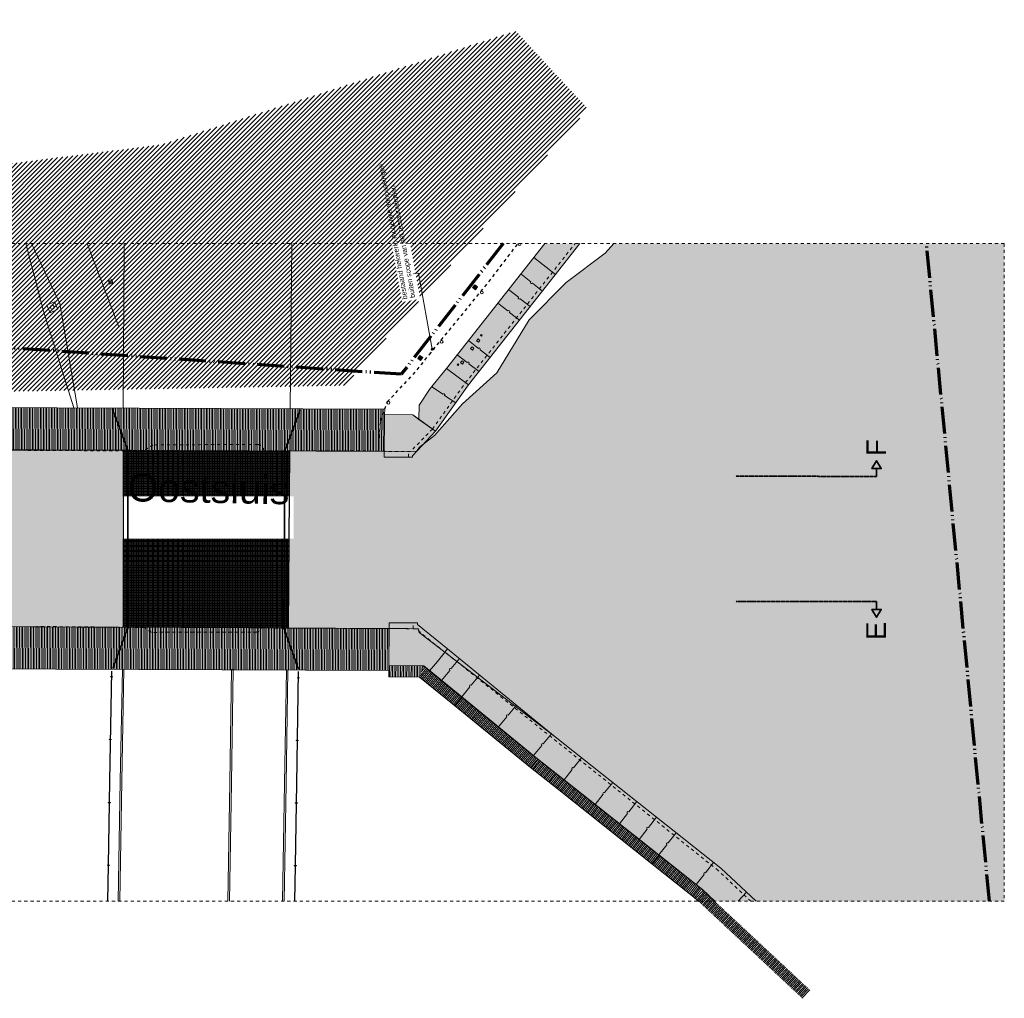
# Model space of a CAD drawing. Extents: x -294884 to 286267, y 0 to 1429765.
# Tile 177 of 178: x -4197 to 27250, y 1397538 to 1428784. Entities that reach past the tile are written whole.
import ezdxf

# ---------------------------------------------------------------- set-up
doc = ezdxf.new("R2010")
doc.units = 0
doc.header["$MEASUREMENT"] = 0
for name, pattern in [('@L07DS2b', [6.3, 4, -1, 0.3, -1]), ('DASHED', [200, 100, -100]), ('DIVIDE', [1250, 862.5, -112.5, 25, -112.5, 25, -112.5])]:
    doc.linetypes.add(name, pattern=pattern)
for name, color, linetype in [('A-0019-AFDEKVLAK', 1, 'Continuous'), ('A-0020-KADER', 8, 'Continuous'), ('A-0070-SYMBOOL', 1, 'Continuous'), ('A-0074--', 4, 'Continuous'), ('A-0210-WAND-BU', 8, 'Continuous'), ('A-1100-TXT+MT-SO', 7, 'Continuous')]:
    doc.layers.add(name, color=color, linetype=linetype)

# ---------------------------------------------------------------- blocks, each defined once
blk = doc.blocks.new('M-NIEUW_274')
at = {"linetype": 'Continuous', "lineweight": 13}
h = blk.add_hatch(dxfattribs=at)
h.set_pattern_fill('arcering', color=1, style=0, pattern_type=0)
h.set_pattern_definition([(45, (0, 0), (-70.71068, 70.71068), [])])
h.paths.add_polyline_path([(-143317, 135319), (-141168, 136672), (-137843, 131888), (-131493, 132682), (-125854, 134489), (-120167, 136311), (-117860, 133824), (-124675, 126074), (-125628, 124991), (-136690, 124795)], flags=0)
at = {"linetype": 'Continuous', "lineweight": 5}
for color, points in [(111, [(-112484, 108524), (-113616, 109582), (-118902, 113776), (-123244, 117106), (-123266, 117227), (-123390, 117227), (-127417, 117247), (-127378, 122906), (-123334, 122887), (-123238, 123021), (-122759, 123399), (-121867, 124403), (-120764, 125402), (-119735, 127085), (-118550, 128286), (-117305, 129222), (-117035, 129524), (-104560, 129524), (-104560, 108524)]), (8, [(-119238, 129524), (-118117, 129524), (-121671, 125013), (-122725, 123534), (-123256, 123912), (-123249, 124365), (-122900, 124899), (-122376, 125540)]), (254, [(-121451, 128047), (-121542, 128117), (-121473, 128209), (-121381, 128139)]), (254, [(-123202, 125790), (-123294, 125859), (-123224, 125951), (-123133, 125882)]), (8, [(-122725, 123534), (-123464, 122748), (-123463, 122706), (-124363, 122709), (-124351, 124062), (-123454, 124053), (-123256, 123912)]), (111, [(-137104, 122924), (-132703, 122929), (-132704, 117271), (-137157, 117294), (-137104, 122896)]), (8, [(-123104, 116041), (-124216, 116049), (-124207, 117420), (-123305, 117416), (-123305, 117366), (-122344, 116583), (-122663, 116178), (-122913, 115885)]), (8, [(-112484, 108524), (-113802, 108524), (-114204, 108899), (-119466, 113075), (-122913, 115885), (-122663, 116178), (-122612, 116243), (-122583, 116279), (-122484, 116405), (-122425, 116481), (-122344, 116583), (-118902, 113776), (-113616, 109582)])]:
    blk.add_hatch(color=color, dxfattribs=at).paths.add_polyline_path(points, flags=0)
h = blk.add_hatch(dxfattribs=at)
h.set_pattern_fill('_rooster', color=9, style=0, pattern_type=0)
h.set_pattern_definition([(90, (0, 0), (-40, 2e-15), []), (0, (0, 0), (0, 40), [])])
h.paths.add_polyline_path([(-127417, 117247), (-132704, 117271), (-132703, 122929), (-127378, 122906)], flags=0)
at = {"layer": 'A-0210-WAND-BU', "linetype": 'Continuous', "lineweight": 5}
h = blk.add_hatch(dxfattribs=at)
h.set_pattern_fill('_test', color=8, style=0, pattern_type=0)
h.set_pattern_definition([(89.7405, (-135345.25, 122939.31), (-49.9995, 0.22643), [])])
h.paths.add_polyline_path([(-137445, 122949), (-137439, 124292), (-124346, 124233), (-124352, 122890)], flags=0)
h = blk.add_hatch(dxfattribs=at)
h.set_pattern_fill('_test', color=8, style=0, pattern_type=0)
h.set_pattern_definition([(269.73383, (-126308.055, 117241.625), (49.99946, -0.23228), [])])
h.paths.add_polyline_path([(-124208, 117232), (-124214, 115889), (-137531, 115950), (-137524, 117294)], flags=0)
h = blk.add_hatch(dxfattribs=at)
h.set_pattern_fill('_test', color=8, style=0, pattern_type=0)
h.set_pattern_definition([(269.587, (-125203.56, 116055.69), (49.9987, -0.3604), [])])
h.paths.add_polyline_path([(-123104, 116041), (-123233, 115681), (-124218, 115689), (-124216, 116049)], flags=0)
h = blk.add_hatch(dxfattribs=at)
h.set_pattern_fill('_test', color=8, style=0, pattern_type=0)
h.set_pattern_definition([(230.8084, (-123517.53, 116378.023), (38.7518, -31.5958), [])])
h.paths.add_polyline_path([(-121890, 115051), (-122117, 114772), (-123233, 115681), (-123104, 116041)], flags=0)
h = blk.add_hatch(dxfattribs=at)
h.set_pattern_fill('_test', color=8, style=0, pattern_type=0)
h.set_pattern_definition([(230.8083, (-121094.03, 114402.055), (38.7518, -31.5958), [])])
h.paths.add_polyline_path([(-119466, 113075), (-119692, 112795), (-122117, 114772), (-121890, 115051)], flags=0)
h = blk.add_hatch(dxfattribs=at)
h.set_pattern_fill('_test', color=8, style=0, pattern_type=0)
h.set_pattern_definition([(231.5661, (-120263.53, 113707.555), (39.1663, -31.0805), [])])
h.paths.add_polyline_path([(-118619, 112402), (-118842, 112120), (-119692, 112795), (-119466, 113075)], flags=0)
h = blk.add_hatch(dxfattribs=at)
h.set_pattern_fill('_test', color=8, style=0, pattern_type=0)
h.set_pattern_definition([(231.5657, (-117243.117, 111310.68), (39.1661, -31.0808), [])])
h.paths.add_polyline_path([(-115598, 110005), (-115822, 109723), (-118842, 112120), (-118619, 112402)], flags=0)
h = blk.add_hatch(dxfattribs=at)
h.set_pattern_fill('_test', color=8, style=0, pattern_type=0)
h.set_pattern_definition([(231.5656, (-116045.266, 110360.11), (39.166, -31.0809), [])])
h.paths.add_polyline_path([(-114400, 109055), (-114624, 108773), (-115822, 109723), (-115598, 110005)], flags=0)
h = blk.add_hatch(dxfattribs=at)
h.set_pattern_fill('_test', color=8, style=0, pattern_type=0)
h.set_pattern_definition([(231.5675, (-115849.14, 110204.39), (39.1671, -31.0796), [])])
h.paths.add_polyline_path([(-114204, 108899), (-114428, 108617), (-114624, 108773), (-114400, 109055)], flags=0)
h = blk.add_hatch(dxfattribs=at)
h.set_pattern_fill('_test', color=8, style=0, pattern_type=0)
h.set_pattern_definition([(46.9628, (-112915.72, 107203.54), (-36.5455, 34.1237), [])])
h.paths.add_polyline_path([(-114451, 108637), (-114205, 108900), (-110761, 105685), (-111012, 105426)], flags=0)
at = {"color": 7, "linetype": 'DASHED', "lineweight": 0}
blk.add_lwpolyline([(-159060, 108524), (-159060, 129524), (-104560, 129524), (-104560, 108524)], close=True, dxfattribs=at)
at = {"color": 1, "linetype": 'DIVIDE', "lineweight": 70}
for points in [[(-120566, 129524), (-123822, 125350), (-147386, 126940), (-150562, 129524)], [(-105036, 108524), (-107044, 129524)]]:
    blk.add_lwpolyline(points, dxfattribs=at)
at = {"color": 9, "linetype": 'Continuous', "lineweight": 13}
for points in [[(-134280, 124279), (-135243, 127370), (-135810, 129524)], [(-135625, 129524), (-134727, 127609), (-134164, 124279)]]:
    blk.add_lwpolyline(points, dxfattribs=at)
at = {"color": 11, "linetype": 'Continuous', "lineweight": 9}
for points in [[(-133857, 129524), (-132842, 126869)], [(-117035, 129524), (-117305, 129221), (-118550, 128286), (-119735, 127085), (-120764, 125402), (-121867, 124403), (-122759, 123399), (-123238, 123021)]]:
    blk.add_lwpolyline(points, dxfattribs=at)
at = {"color": 251, "linetype": 'Continuous', "lineweight": 5}
for points in [[(-132699, 124271), (-132675, 129524)], [(-127366, 124246), (-127320, 129524)]]:
    blk.add_lwpolyline(points, dxfattribs=at)
at = {"color": 111, "linetype": 'Continuous', "lineweight": 13}
blk.add_lwpolyline([(-117035, 129524), (-117305, 129222), (-118550, 128286), (-119735, 127085), (-120764, 125402), (-121867, 124403), (-122759, 123399), (-123238, 123021), (-123334, 122887), (-127378, 122906), (-127417, 117247), (-123390, 117227), (-123266, 117227), (-123244, 117106), (-118902, 113776), (-113616, 109582), (-112484, 108524)], dxfattribs=at)
at = {"color": 5, "linetype": 'DASHED', "lineweight": 25}
blk.add_lwpolyline([(-124513, 123323), (-124480, 123866), (-124269, 124469), (-123442, 125342), (-122922, 125979), (-121020, 128307), (-120092, 129524)], dxfattribs=at)
at = {"color": 8, "linetype": 'Continuous', "lineweight": 13}
for points in [[(-119238, 129524), (-122376, 125540), (-122900, 124899), (-123249, 124365), (-123256, 123912), (-122725, 123534), (-121671, 125013), (-118117, 129524)], [(-122425, 116481), (-122484, 116405), (-122583, 116279), (-122612, 116243), (-122663, 116178), (-122913, 115885), (-119466, 113075), (-114204, 108899), (-113802, 108524)], [(-112484, 108524), (-113616, 109582), (-118902, 113776), (-122344, 116583), (-122425, 116481)]]:
    blk.add_lwpolyline(points, dxfattribs=at)
at = {"color": 7, "linetype": 'Continuous', "lineweight": 18}
for points in [[(-123249, 124365), (-122900, 124899), (-122376, 125540), (-119238, 129524)], [(-122725, 123534), (-121671, 125013), (-118117, 129524)], [(-123249, 124365), (-123256, 123912), (-123454, 124053), (-124351, 124062), (-124363, 122709), (-123463, 122706), (-123464, 122748), (-123464, 122748), (-122725, 123534)], [(-124351, 124062), (-124346, 124233)], [(-122823, 123603), (-122725, 123534)], [(-124363, 122709), (-123463, 122706)], [(-122432, 116475), (-122344, 116583), (-123305, 117366), (-123305, 117366), (-123305, 117416), (-124207, 117420), (-124217, 115889)], [(-122425, 116481), (-122344, 116583)], [(-112484, 108524), (-113616, 109582), (-118902, 113776), (-122344, 116583)], [(-124218, 115689), (-124216, 116049), (-123104, 116041), (-122913, 115885)]]:
    blk.add_lwpolyline(points, dxfattribs=at)
at = {"color": 1, "linetype": 'DASHED', "lineweight": 13}
for points in [[(-122823, 123603), (-121767, 125085), (-118270, 129524)], [(-122823, 123603), (-123524, 122887), (-124352, 122890)], [(-123594, 122707), (-123593, 122896)], [(-123436, 117227), (-123434, 117417)], [(-122432, 116475), (-123355, 117227), (-124567, 117232)], [(-122432, 116475), (-123355, 117227)], [(-112657, 108524), (-113698, 109507), (-122425, 116481)]]:
    blk.add_lwpolyline(points, dxfattribs=at)
at = {"color": 1, "linetype": 'Continuous', "lineweight": 13}
for points in [[(-120089, 129524, 0.752912), (-120016, 129478), (-120016, 129478)], [(-120016, 129478), (-120016, 129478, 0.291052), (-120003, 129524), (-120003, 129524)], [(-119311, 128009), (-119629, 128259, -0.999342), (-119684, 128303), (-120002, 128553)], [(-119700, 127514), (-120019, 127764, -0.999342), (-120074, 127808), (-120392, 128058)], [(-120044, 127078), (-120362, 127328, 0.999342), (-120417, 127372), (-120736, 127622)], [(-120985, 125884), (-121303, 126134, 0.999342), (-121358, 126178), (-121676, 126428)], [(-121334, 125441), (-121657, 125686, 0.999342), (-121712, 125728), (-122035, 125973)], [(-122080, 124439), (-122437, 124678, 0.999342), (-122495, 124717), (-122853, 124957)], [(-121965, 116273), (-122227, 115952, 0.999342), (-122271, 115897), (-122533, 115576)], [(-121321, 115749), (-121583, 115427, 0.999342), (-121628, 115373), (-121890, 115051)], [(-120143, 114788), (-120406, 114467, 0.999342), (-120450, 114412), (-120712, 114091)], [(-119024, 113875), (-119286, 113554, 0.999342), (-119330, 113499), (-119592, 113178)], [(-118062, 113109), (-118318, 112783, 0.999342), (-118362, 112728), (-118619, 112402)], [(-117067, 112320), (-117324, 111994, 0.999342), (-117367, 111939), (-117624, 111613)], [(-116297, 111708), (-116553, 111383, 0.999342), (-116597, 111328), (-116853, 111001)], [(-115667, 111208), (-115924, 110883, 0.999342), (-115967, 110828), (-116224, 110501)], [(-115041, 110712), (-115298, 110386, 0.999342), (-115341, 110331), (-115598, 110005)], [(-113843, 109762), (-114100, 109436, 0.999342), (-114144, 109381), (-114400, 109055)]]:
    blk.add_lwpolyline(points, format="xyb", dxfattribs=at)
for points in [[(-118893, 128539), (-119585, 129084)], [(-121413, 126417), (-121365, 126478), (-121307, 126432), (-121355, 126371), (-121413, 126417)], [(-121608, 126171), (-121560, 126232), (-121501, 126186), (-121549, 126125), (-121608, 126171)], [(-121671, 125013), (-122376, 125540)], [(-121928, 125723), (-121880, 125784), (-121822, 125738), (-121869, 125677), (-121928, 125723)], [(-122725, 123534), (-123454, 124053)], [(-123596, 117229), (-137524, 117294)], [(-122344, 116583), (-122663, 116178), (-122913, 115885), (-119466, 113075), (-114204, 108899), (-113802, 108524)], [(-133139, 112371), (-133071, 115869)], [(-133129, 112371), (-133061, 115869)], [(-127170, 112274), (-127112, 115862)], [(-127160, 112274), (-127102, 115861)], [(-112791, 108811), (-113059, 108524)]]:
    blk.add_lwpolyline(points, dxfattribs=at)
for points in [[(-133029, 128263), (-133066, 128372), (-133175, 128336), (-133138, 128227)], [(-121381, 128139), (-121473, 128209), (-121542, 128117), (-121451, 128047)], [(-121238, 126601), (-121267, 126624), (-121291, 126593), (-121262, 126570)], [(-123133, 125882), (-123224, 125951), (-123294, 125859), (-123202, 125790)], [(-121977, 125663), (-122006, 125686), (-122030, 125655), (-122001, 125632)]]:
    blk.add_lwpolyline(points, close=True, dxfattribs=at)
at = {"color": 8, "linetype": 'Continuous', "lineweight": 5}
for points in [[(-133029, 128263), (-133175, 128336)], [(-133138, 128227), (-133066, 128372)], [(-121381, 128139), (-121542, 128117)], [(-121451, 128047), (-121473, 128209)], [(-123133, 125882), (-123294, 125859)], [(-123202, 125790), (-123224, 125951)], [(-132797, 112366), (-132727, 115928)], [(-132747, 112365), (-132677, 115927)], [(-129297, 112309), (-129238, 115932)], [(-129247, 112308), (-129188, 115932)], [(-127547, 112280), (-127488, 115904)], [(-127497, 112279), (-127438, 115903)]]:
    blk.add_lwpolyline(points, dxfattribs=at)
at = {"color": 254, "linetype": 'Continuous', "lineweight": 13}
for points in [[(-121381, 128139), (-121473, 128209), (-121542, 128117), (-121451, 128047)], [(-123133, 125882), (-123224, 125951), (-123294, 125859), (-123202, 125790)]]:
    blk.add_lwpolyline(points, close=True, dxfattribs=at)
at = {"color": 11, "linetype": 'Continuous', "lineweight": 9}
blk.add_lwpolyline([(-135139, 127562), (-135038, 127317), (-134789, 127431), (-134900, 127669)], close=True, dxfattribs=at)
at = {"color": 8, "linetype": 'Continuous', "lineweight": 13}
for points in [[(-122725, 123534), (-123464, 122748), (-123464, 122748), (-123463, 122706), (-124363, 122709), (-124351, 124062), (-123454, 124053), (-123256, 123912)], [(-122913, 115885), (-122663, 116178), (-122344, 116583), (-123305, 117366), (-123305, 117366), (-123305, 117416), (-124207, 117420), (-124216, 116049), (-123104, 116041)]]:
    blk.add_lwpolyline(points, close=True, dxfattribs=at)
at = {"color": 1, "linetype": 'DASHED', "lineweight": 13}
for points in [[(-124336, 122900), (-128209, 122911, 0.319403), (-128390, 123109), (-131749, 123099), (-132048, 122900), (-136677, 122927)], [(-124568, 117233), (-128276, 117251, -0.236277), (-128436, 117120), (-131795, 117111), (-132034, 117268), (-135474, 117299)]]:
    blk.add_lwpolyline(points, format="xyb", dxfattribs=at)
at = {"color": 111, "linetype": 'Continuous', "lineweight": 13}
blk.add_lwpolyline([(-137104, 122896), (-137157, 117294), (-132704, 117271), (-132703, 122929), (-137104, 122924)], close=True, dxfattribs=at)
at = {"color": 7, "linetype": 'Continuous', "lineweight": 18}
for points in [[(-133105, 115696), (-133030, 115694), (-133030, 115687), (-133105, 115689)], [(-127146, 115664), (-127071, 115662), (-127071, 115655), (-127146, 115657)], [(-133149, 113696), (-133074, 113694), (-133075, 113687), (-133150, 113689)], [(-127179, 113664), (-127104, 113662), (-127104, 113655), (-127179, 113656)], [(-133183, 111672), (-133108, 111671), (-133108, 111678), (-133183, 111679)], [(-127212, 111664), (-127137, 111663), (-127137, 111656), (-127212, 111657)], [(-133215, 109672), (-133140, 109671), (-133140, 109678), (-133215, 109679)], [(-127245, 109664), (-127170, 109663), (-127170, 109656), (-127245, 109657)]]:
    blk.add_lwpolyline(points, close=True, dxfattribs=at)
at = {"color": 1, "linetype": 'Continuous', "lineweight": 13}
for centre, radius in [((-121244, 127961), 45), ((-134966, 127495), 60), ((-122531, 126386), 45), ((-124232, 124443), 45)]:
    blk.add_circle(centre, radius, dxfattribs=at)
at = {"layer": 'A-0020-KADER', "color": 1, "linetype": 'Continuous', "lineweight": 13}
for points in [[(-133139, 112371), (-133150, 111678)], [(-133129, 112371), (-133140, 111678)], [(-127170, 112274), (-127180, 111663)], [(-127160, 112274), (-127170, 111663)], [(-133150, 111671), (-133183, 109679)], [(-133140, 111671), (-133173, 109678)], [(-133150, 111678), (-133140, 111678)], [(-133140, 111671), (-133150, 111671)], [(-127180, 111656), (-127212, 109663)], [(-127170, 111656), (-127202, 109663)], [(-127180, 111663), (-127170, 111663)], [(-127170, 111656), (-127180, 111656)], [(-133183, 109672), (-133202, 108524)], [(-133173, 109671), (-133192, 108524)], [(-133183, 109679), (-133173, 109678)], [(-133173, 109671), (-133183, 109672)], [(-127212, 109656), (-127231, 108524)], [(-127202, 109656), (-127221, 108524)], [(-127212, 109663), (-127202, 109663)], [(-127202, 109656), (-127212, 109656)], [(-127170, 109656), (-127170, 109663)]]:
    blk.add_lwpolyline(points, dxfattribs=at)
at = {"layer": 'A-0020-KADER', "color": 8, "linetype": 'Continuous', "lineweight": 5}
for points in [[(-132797, 112366), (-132859, 108524)], [(-132747, 112365), (-132809, 108524)], [(-129297, 112309), (-129359, 108524)], [(-129247, 112308), (-129309, 108524)], [(-127608, 108524), (-127547, 112280)], [(-127558, 108524), (-127497, 112279)]]:
    blk.add_lwpolyline(points, dxfattribs=at)
at = {"layer": 'A-0070-SYMBOOL', "color": 7, "linetype": 'Continuous', "lineweight": 18}
for points in [[(-122836, 126187), (-122810, 126181), (-122795, 126159), (-122801, 126133), (-122824, 126118), (-122850, 126124), (-122864, 126146), (-122858, 126172)], [(-122834, 126177), (-122815, 126173), (-122805, 126157), (-122809, 126138), (-122825, 126128), (-122844, 126132), (-122854, 126148), (-122850, 126167)], [(-122832, 126167), (-122821, 126165), (-122815, 126155), (-122817, 126144), (-122827, 126138), (-122838, 126140), (-122844, 126150), (-122842, 126161)], [(-122831, 126157), (-122827, 126157), (-122825, 126153), (-122826, 126150), (-122829, 126148), (-122833, 126148), (-122835, 126152), (-122834, 126155)]]:
    blk.add_lwpolyline(points, close=True, dxfattribs=at)
at = {"layer": 'A-0074--', "color": 4, "linetype": 'Continuous', "lineweight": 35}
for points in [[(-108638, 122092), (-108638, 122342), (-108788, 122342), (-108637, 122592), (-108488, 122341), (-108638, 122342)], [(-108639, 118091), (-108639, 117841), (-108789, 117842), (-108639, 117591), (-108489, 117841), (-108639, 117841)]]:
    blk.add_lwpolyline(points, dxfattribs=at)
at = {"layer": 'A-0074--', "color": 4, "linetype": '@L07DS2b', "lineweight": 35}
for points in [[(-108638, 122092), (-113138, 122093)], [(-108639, 118091), (-113139, 118093)]]:
    blk.add_lwpolyline(points, dxfattribs=at)
at = {"layer": 'A-0210-WAND-BU', "color": 7, "linetype": 'Continuous', "lineweight": 18}
for points in [[(-137439, 124292), (-124346, 124233)], [(-137445, 122949), (-124352, 122890)], [(-124208, 117232), (-137524, 117294)], [(-123104, 116041), (-124216, 116049)], [(-121890, 115051), (-123104, 116041)], [(-124214, 115889), (-137531, 115950)], [(-123233, 115681), (-124218, 115689)], [(-122117, 114772), (-123233, 115681)], [(-119466, 113075), (-121890, 115051)], [(-119692, 112795), (-122117, 114772)], [(-118619, 112402), (-119466, 113075)], [(-118842, 112120), (-119692, 112795)], [(-115598, 110005), (-118619, 112402)], [(-115822, 109723), (-118842, 112120)], [(-114400, 109055), (-115598, 110005)], [(-114624, 108773), (-115822, 109723)], [(-114204, 108899), (-114400, 109055)], [(-114205, 108900), (-113802, 108524)], [(-114428, 108617), (-114624, 108773)], [(-114451, 108637), (-114330, 108524)]]:
    blk.add_lwpolyline(points, dxfattribs=at)
at = {"layer": 'A-0070-SYMBOOL', "color": 7, "linetype": 'Continuous', "char_height": 630, "attachment_point": 7, "rotation": 89.9807, "line_spacing_factor": 0.933333}
for s, insert in [('{\\fArial|b0|i0|c12|p0;F}', (-108337, 122741)), ('{\\fArial|b0|i0|c12|p0;E}', (-108339, 116864))]:
    blk.add_mtext(s, dxfattribs=dict(at, insert=insert))
at = {"linetype": 'Continuous'}
for points in [[(-123538, 129524), (-123220, 127759), (-123791, 127656), (-124127, 129524)], [(-132735, 120107), (-132735, 121456), (-127258, 121454), (-127258, 120105)]]:
    blk.add_wipeout(points, dxfattribs=at).dxf.layer = 'A-0019-AFDEKVLAK'
at = {"color": 4, "linetype": 'Continuous', "lineweight": 35}
for points in [[(-133027, 115960), (-132554, 117271), (-132552, 122930), (-133039, 124241)], [(-127101, 115935), (-127567, 117247), (-127538, 122907), (-127044, 124216)]]:
    blk.add_lwpolyline(points, dxfattribs=at)
at = {"color": 5, "linetype": 'Continuous', "lineweight": 25}
for points in [[(-132703, 122929), (-132704, 117271)], [(-127417, 117247), (-127378, 122906)]]:
    blk.add_lwpolyline(points, dxfattribs=at)
at = {"layer": 'A-0070-SYMBOOL', "color": 1, "linetype": 'Continuous', "lineweight": 13}
blk.add_lwpolyline([(-122830, 126152), (-123267, 128583), (-123425, 128555)], dxfattribs=at)
at = {"color": 7, "linetype": 'Continuous', "insert": (-132569, 121284), "char_height": 900, "attachment_point": 7, "rotation": 358.9069, "line_spacing_factor": 0.933333}
blk.add_mtext('{\\fArial|b0|i0|c12|p0;Oostsluis}', dxfattribs=at)
at = {"layer": 'A-1100-TXT+MT-SO', "color": 7, "linetype": 'Continuous', "char_height": 162, "attachment_point": 7, "rotation": 100.2, "line_spacing_factor": 0.933333}
for s, insert in [('{\\fArial|b0|i0|c12|p0;bestaand hekwerk, mogelijke aanpassingen }', (-123573, 127766)), ('{\\fArial|b0|i0|c12|p0;buiten scope van het restauratieplan}', (-123325, 127811))]:
    blk.add_mtext(s, dxfattribs=dict(at, insert=insert))

msp = doc.modelspace()

# ---------------------------------------------------------------- block references
msp.add_blockref('M-NIEUW_274', (131810, 1292112))

doc.saveas('drawing.dxf')
